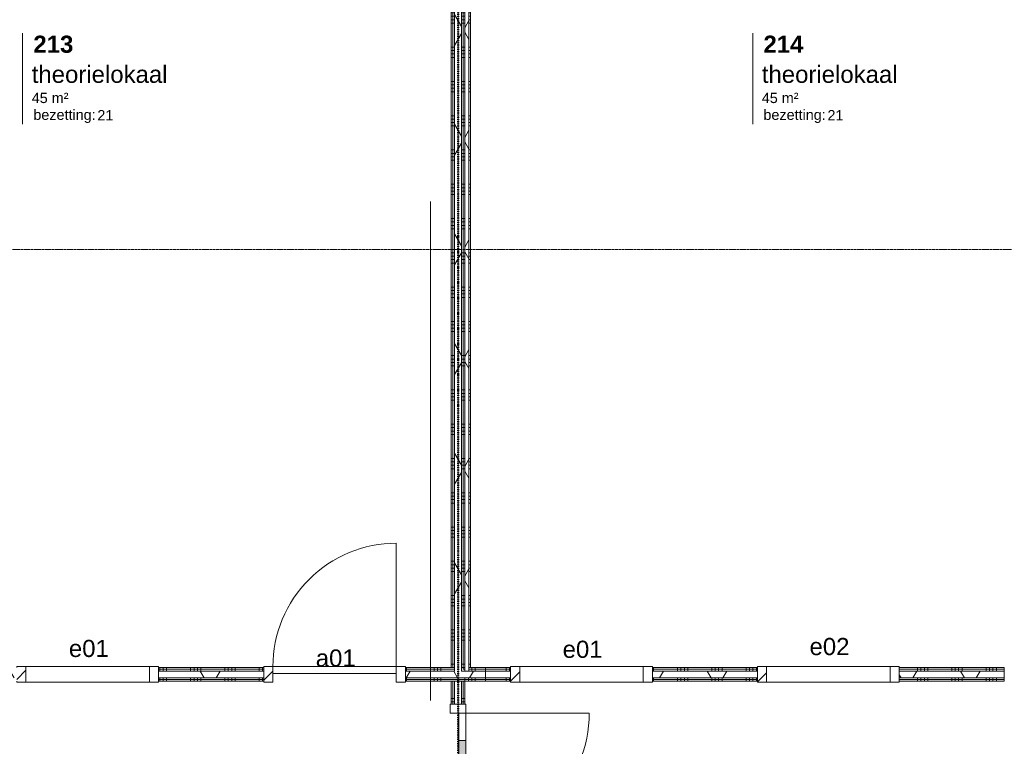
# Model space of a CAD drawing. Header units: millimetres. Extents: x 23523 to 72739, y 19604 to 59318.
# Tile 27 of 44: x 45432 to 52611, y 39576 to 44875. Entities that reach past the tile are written whole.
import ezdxf

# ---------------------------------------------------------------- set-up
doc = ezdxf.new("R2010")
doc.units = ezdxf.units.MM
doc.linetypes.add('Dash dot', pattern=[15.875, 6.35, -4.7625, 0, -4.7625])
doc.linetypes.add('stramien', pattern=[22.225, 12.7, -3.175, 3.175, -3.175])
doc.layers.add('00_Algemeen', color=7, linetype='Continuous', lineweight=9, true_color=0x00a600)
doc.layers.add('22_Metselwerk', color=7, linetype='Continuous', lineweight=18)
doc.layers.add('30_Kozijnen-ramen-deuren', color=7, linetype='Continuous', lineweight=9)
doc.styles.add('Arial', font='arial.ttf', dxfattribs={"height": 125})
doc.styles.add('Arial_3', font='arial.ttf', dxfattribs={"height": 1.5})
doc.styles.add('Arial_4', font='arial.ttf', dxfattribs={"height": 75})
doc.styles.add('Arial_B', font='arialbd.ttf', dxfattribs={"height": 125})
pattern_1 = [(270, (43252.54, 40150), (250, 9e-13), []), (270, (43227.54, 40150), (250, 9e-13), []), (270, (43202.54, 40150), (250, 9e-13), []), (270, (43177.54, 40150), (250, 9e-13), [])]
pattern_2 = [(60, (-5372.46, 0), (-346.4102, 200), []), (120, (-5372.46, 0), (-346.4102, -200), [])]
pattern_3 = [(1e-13, (48577.54, 44175), (-6e-13, 250), []), (1e-13, (48577.54, 44150), (-6e-13, 250), []), (1e-13, (48577.54, 44125), (-6e-13, 250), []), (1e-13, (48577.54, 44100), (-6e-13, 250), [])]
pattern_4 = [(180, (48677.54, 39100), (-3e-14, -250), []), (180, (48677.54, 39125), (-3e-14, -250), []), (180, (48677.54, 39150), (-3e-14, -250), []), (180, (48677.54, 39175), (-3e-14, -250), [])]
pattern_5 = [(270, (54052.54, 40150), (250, 9e-13), []), (270, (54027.54, 40150), (250, 9e-13), []), (270, (54002.54, 40150), (250, 9e-13), []), (270, (53977.54, 40150), (250, 9e-13), [])]

# ---------------------------------------------------------------- blocks, each defined once
blk = doc.blocks.new('32_AEE_VO_FIX_Binnendeuren - D_900x2300_Dicht Paneel lariks-V4-02 tweede verdieping - B')
at = {"layer": '30_Kozijnen-ramen-deuren', "true_color": 0xc0c0c0}
h = blk.add_hatch(dxfattribs=at)
h.set_pattern_fill('FP_35', color=9, style=0, pattern_type=2)
h.set_pattern_definition([(225, (53100, 40100), (106.06602, -106.06602), [])])
h.paths.add_polyline_path([(-517, 57), (-517, -57), (-450, -57), (-450, 57)])
h.paths.add_polyline_path([(450, 57), (450, -57), (517, -57), (517, 57)])
at = {"layer": '30_Kozijnen-ramen-deuren'}
for p, q in [((-517, 57), (-450, 57)), ((-517, 50), (-517, 57)), ((-450, 57), (-450, -57)), ((450, 57), (517, 57)), ((450, -57), (450, 57)), ((517, 57), (517, 50)), ((-517, -57), (-517, -50)), ((-450, -57), (-517, -57)), ((-450, -7), (450, -7)), ((-450, -57), (-450, -7)), ((450, -57), (-450, -57)), ((450, -7), (450, -57)), ((517, -57), (450, -57)), ((517, -50), (517, -57))]:
    blk.add_line(p, q, dxfattribs=at)
blk = doc.blocks.new('32_AEE_VO_FIX_Binnenramen - R_b1034xh2367_Vast lariks-8011794-02 tweede verdieping - B')
at = {"layer": '30_Kozijnen-ramen-deuren', "true_color": 0xc0c0c0}
h = blk.add_hatch(dxfattribs=at)
h.set_pattern_fill('FP_42', color=9, style=0, pattern_type=2)
h.set_pattern_definition([(45, (-51300, -40100), (-106.06602, 106.06602), [])])
h.paths.add_polyline_path([(517, -57), (517, 57), (450, 57), (450, -57)])
h.paths.add_polyline_path([(-450, -57), (-450, 57), (-517, 57), (-517, -57)])
at = {"layer": '30_Kozijnen-ramen-deuren'}
for p, q in [((-450, 57), (-517, 57)), ((-517, 57), (-517, 50)), ((-450, -57), (-450, 57)), ((-450, 57), (450, 57)), ((517, 57), (450, 57)), ((450, 57), (450, -57)), ((517, 50), (517, 57)), ((-517, -50), (-517, -57)), ((-517, -57), (-450, -57)), ((-450, -57), (450, -57)), ((450, -57), (517, -57)), ((517, -57), (517, -50))]:
    blk.add_line(p, q, dxfattribs=at)
blk = doc.blocks.new('32_AEE_VO_FIX_Binnenramen - R_b1034xh2367_Vast lariks-8011795-02 tweede verdieping - B')
at = {"layer": '30_Kozijnen-ramen-deuren', "true_color": 0xc0c0c0}
h = blk.add_hatch(dxfattribs=at)
h.set_pattern_fill('FP_44', color=9, style=0, pattern_type=2)
h.set_pattern_definition([(225, (54900, 40100), (106.06602, -106.06602), [])])
h.paths.add_polyline_path([(-517, 57), (-517, -57), (-450, -57), (-450, 57)])
h.paths.add_polyline_path([(517, 57), (450, 57), (450, -57), (517, -57), (517, 50)])
at = {"layer": '30_Kozijnen-ramen-deuren'}
for p, q in [((-517, 57), (-450, 57)), ((-517, 50), (-517, 57)), ((-450, 57), (-450, -57)), ((-450, 57), (450, 57)), ((450, 57), (517, 57)), ((450, -57), (450, 57)), ((517, 57), (517, 50)), ((-517, -57), (-517, -50)), ((-450, -57), (-517, -57)), ((-450, -57), (450, -57)), ((517, -57), (450, -57)), ((517, -50), (517, -57))]:
    blk.add_line(p, q, dxfattribs=at)
blk = doc.blocks.new('32_AEE_VO_FIX_Binnenramen - R_b1034xh2367_Vast lariks dicht-V6-02 tweede verdieping - B')
at = {"layer": '30_Kozijnen-ramen-deuren', "true_color": 0xc0c0c0}
h = blk.add_hatch(dxfattribs=at)
h.set_pattern_fill('FP_45', color=9, style=0, pattern_type=2)
h.set_pattern_definition([(225, (56700, 40100), (106.06602, -106.06602), [])])
h.paths.add_polyline_path([(-517, 57), (-517, -57), (-450, -57), (-450, 57)])
h.paths.add_polyline_path([(517, 57), (450, 57), (450, -57), (517, -57), (517, 50)])
at = {"layer": '30_Kozijnen-ramen-deuren'}
for p, q in [((-517, 57), (-450, 57)), ((-517, 50), (-517, 57)), ((-450, 57), (-450, -57)), ((-450, 57), (450, 57)), ((450, 57), (517, 57)), ((450, -57), (450, 57)), ((517, 57), (517, 50)), ((-517, -57), (-517, -50)), ((-450, -57), (-517, -57)), ((-450, -57), (450, -57)), ((517, -57), (450, -57)), ((517, -50), (517, -57))]:
    blk.add_line(p, q, dxfattribs=at)
blk = doc.blocks.new('32_AEE_VO_FIX_Binnendeuren - DD_1800x2300_glasdeuren meranti bw-8429328-02 tweede verdieping - B')
at = {"layer": '30_Kozijnen-ramen-deuren', "true_color": 0xc0c0c0}
h = blk.add_hatch(dxfattribs=at)
h.set_pattern_fill('FP_73', color=9, style=0, pattern_type=2)
h.set_pattern_definition([(135, (38917, -54000), (-106.06602, -106.06602), [])])
h.paths.add_polyline_path([(967, 57), (900, 57), (900, -57), (967, -57)])
h.paths.add_polyline_path([(-900, -57), (-900, 57), (-967, 57), (-967, -57)])
at = {"layer": '30_Kozijnen-ramen-deuren', "true_color": 0xbfbfbf}
for points in [[(-200, 57), (-700, 57), (-700, 7), (-200, 7)], [(700, 7), (700, 57), (200, 57), (200, 7)]]:
    blk.add_hatch(color=9, dxfattribs=at).paths.add_polyline_path(points)
at = {"layer": '30_Kozijnen-ramen-deuren'}
for p, q in [((-900, 57), (-967, 57)), ((-967, 57), (-967, 50)), ((-700, 57), (-900, 57)), ((-900, 57), (-900, 7)), ((-900, -57), (-900, 57)), ((-900, 7), (-700, 7)), ((-200, 57), (-700, 57)), ((-700, 7), (-700, 57)), ((-700, 7), (-200, 7)), ((0, 57), (-200, 57)), ((-200, 57), (-200, 7)), ((-200, 7), (0, 7)), ((0, 57), (200, 57)), ((0, 7), (0, 57)), ((0, 7), (0, 57)), ((200, 7), (0, 7)), ((200, 57), (700, 57)), ((200, 57), (200, 7)), ((700, 7), (200, 7)), ((700, 57), (900, 57)), ((700, 7), (700, 57)), ((900, 7), (700, 7)), ((900, 57), (900, 7)), ((900, 57), (900, -57)), ((967, 57), (900, 57)), ((-967, -50), (-967, -57)), ((-967, -57), (-900, -57)), ((900, -57), (967, -57))]:
    blk.add_line(p, q, dxfattribs=at)
blk = doc.blocks.new('30_AEE_VO_draairichting - 30_AEE_VO_draairichting-8193140-02 tweede verdieping - B')
at = {"layer": '30_Kozijnen-ramen-deuren'}
blk.add_line((-450, 900), (-450, 0), dxfattribs=at)
blk.add_arc((-450, 0), 900, 360, 90, dxfattribs=at)
blk = doc.blocks.new('30_AEE_VO_draairichting - 30_AEE_VO_draairichting-8193168-02 tweede verdieping - B')
at = {"layer": '30_Kozijnen-ramen-deuren'}
blk.add_line((-450, -900), (-450, 0), dxfattribs=at)
blk.add_arc((-450, 0), 900, 270, 0, dxfattribs=at)
blk = doc.blocks.new('00_AEE_tag_ruimte_groot_2192_zonder PVE - Naam nummer oppervlak bezettingsgraad-5019603-02 tweede verdieping - B')
at = {"layer": '00_Algemeen', "color": 7}
for p, q in [((-8.06, 7.73), (-8.06, 3.23)), ((-8.06, 3.23), (-8.06, 0.65)), ((-8.06, 0.65), (-8.06, -2.44)), ((-8.06, -2.44), (-8.06, -5.54))]:
    blk.add_line(p, q, dxfattribs=at)
at = {"layer": '00_Algemeen', "color": 8, "true_color": 0x808080, "insert": (-6.49, -3.42), "char_height": 1.5, "width": 10.8228, "attachment_point": 1, "style": 'Arial_3'}
blk.add_mtext('bezetting:', dxfattribs=at)

msp = doc.modelspace()

# ---------------------------------------------------------------- hatches: boundary and pattern name
at = {"layer": '22_Metselwerk', "lineweight": 9}
h = msp.add_hatch(dxfattribs=at)
h.set_pattern_fill('FP_21', color=256, angle=90, style=0, pattern_type=2)
h.set_pattern_definition(pattern_3)
h.paths.add_polyline_path([(48590, 40150), (48590, 48400), (48577.5, 48400), (48577.5, 40150)])
h = msp.add_hatch(dxfattribs=at)
h.set_pattern_fill('FP_21', color=256, angle=90, style=0, pattern_type=2)
h.set_pattern_definition(pattern_3)
h.paths.add_polyline_path([(48590, 40150), (48602.5, 40150), (48602.5, 48400), (48590, 48400), (48590, 40303)])
h = msp.add_hatch(dxfattribs=at)
h.set_pattern_fill('FP_11', color=256, angle=60, style=0, pattern_type=2)
h.set_pattern_definition(pattern_2)
h.paths.add_polyline_path([(48652.5, 40125), (48652.5, 48400), (48602.5, 48400), (48602.5, 40125)])
h = msp.add_hatch(dxfattribs=at)
h.set_pattern_fill('FP_21', color=256, angle=90, style=0, pattern_type=2)
h.set_pattern_definition(pattern_3)
h.paths.add_polyline_path([(48665, 40137.5), (48665, 48400), (48652.5, 48400), (48652.5, 40137.5)])
h = msp.add_hatch(dxfattribs=at)
h.set_pattern_fill('FP_21', color=256, angle=90, style=0, pattern_type=2)
h.set_pattern_definition(pattern_3)
h.paths.add_polyline_path([(48665, 40150), (48677.5, 40150), (48677.5, 48400), (48665, 48400), (48665, 40303)])
h = msp.add_hatch(dxfattribs=at)
h.set_pattern_fill('FP_11', color=256, angle=60, style=0, pattern_type=2)
h.set_pattern_definition(pattern_2)
h.paths.add_polyline_path([(48707.5, 40125), (48707.5, 48400), (48677.5, 48400), (48677.5, 40125), (48697.5, 40125)])
h = msp.add_hatch(dxfattribs=at)
h.set_pattern_fill('FP_133', color=256, angle=90, style=0, pattern_type=2)
h.set_pattern_definition([(1e-13, (48677.54, 44175), (-6e-13, 250), []), (1e-13, (48677.54, 44150), (-6e-13, 250), []), (1e-13, (48677.54, 44125), (-6e-13, 250), []), (1e-13, (48677.54, 44100), (-6e-13, 250), [])])
h.paths.add_polyline_path([(48707.5, 40150), (48717.5, 40150), (48717.5, 48400), (48707.5, 48400), (48707.5, 40303)])
h = msp.add_hatch(dxfattribs=at)
h.set_pattern_fill('FP_12', color=256, angle=-270, style=0, pattern_type=2)
h.set_pattern_definition(pattern_1)
h.paths.add_polyline_path([(48707.5, 40125), (48827.5, 40125), (48827.5, 40137.5), (48707.5, 40137.5)])
h.paths.add_polyline_path([(48532, 40125), (48602.5, 40125), (48602.5, 40137.5), (48244.5, 40137.5), (48244.5, 40125)])
h.paths.add_polyline_path([(46444.5, 40125), (47210.5, 40125), (47210.5, 40137.5), (46444.5, 40137.5)])
h.paths.add_polyline_path([(48652.5, 40125), (48677.5, 40125), (48677.5, 40137.5), (48652.5, 40137.5)])
h.paths.add_polyline_path([(45410.5, 40125), (45410.5, 40137.5), (44644.5, 40137.5), (44644.5, 40125)])
h.paths.add_polyline_path([(43307.5, 40125), (43610.5, 40125), (43610.5, 40137.5), (43307.5, 40137.5)])
h.paths.add_polyline_path([(43252.5, 40125), (43277.5, 40125), (43277.5, 40137.5), (43252.5, 40137.5)])
h.paths.add_polyline_path([(43202.5, 40125), (43202.5, 40137.5), (42844.5, 40137.5), (42844.5, 40125)])
h.paths.add_polyline_path([(40010.5, 40125), (40010.5, 40137.5), (39244.5, 40137.5), (39244.5, 40125), (39265, 40125)])
h.paths.add_polyline_path([(41810.5, 40125), (41810.5, 40137.5), (41044.5, 40137.5), (41044.5, 40125)])
h.paths.add_polyline_path([(37877.5, 40125), (37877.5, 40137.5), (37865, 40137.5), (37865, 40125)])
h.paths.add_polyline_path([(37941.2, 40125), (38210.5, 40125), (38210.5, 40137.5), (37907.5, 40137.5), (37907.5, 40125)])
h = msp.add_hatch(dxfattribs=at)
h.set_pattern_fill('FP_12', color=256, angle=-270, style=0, pattern_type=2)
h.set_pattern_definition(pattern_1)
h.paths.add_polyline_path([(48707.5, 40137.5), (48827.5, 40137.5), (48827.5, 40150), (48707.5, 40150)])
h.paths.add_polyline_path([(48532, 40137.5), (48602.5, 40137.5), (48602.5, 40150), (48244.5, 40150), (48244.5, 40137.5)])
h.paths.add_polyline_path([(48677.5, 40137.5), (48677.5, 40150), (48665, 40150), (48665, 40137.5)])
h.paths.add_polyline_path([(46444.5, 40137.5), (47210.5, 40137.5), (47210.5, 40150), (46444.5, 40150)])
h.paths.add_polyline_path([(44644.5, 40137.5), (45410.5, 40137.5), (45410.5, 40150), (44644.5, 40150)])
h.paths.add_polyline_path([(41810.5, 40137.5), (41810.5, 40150), (41044.5, 40150), (41044.5, 40137.5)])
h.paths.add_polyline_path([(43610.5, 40137.5), (43610.5, 40150), (43307.5, 40150), (43307.5, 40137.5)])
h.paths.add_polyline_path([(42844.5, 40137.5), (43202.5, 40137.5), (43202.5, 40150), (42844.5, 40150)])
h.paths.add_polyline_path([(43277.5, 40137.5), (43277.5, 40150), (43265, 40150), (43265, 40137.5)])
h.paths.add_polyline_path([(39244.5, 40137.5), (40010.5, 40137.5), (40010.5, 40150), (39244.5, 40150)])
h.paths.add_polyline_path([(37941.2, 40137.5), (38210.5, 40137.5), (38210.5, 40150), (37907.5, 40150), (37907.5, 40137.5)])
h = msp.add_hatch(dxfattribs=at)
h.set_pattern_fill('FP_98', color=256, angle=-270, style=0, pattern_type=2)
h.set_pattern_definition(pattern_5)
h.paths.add_polyline_path([(59477.5, 40137.5), (59477.5, 40150), (59465, 40150), (59465, 40137.5)])
h.paths.add_polyline_path([(59044.5, 40137.5), (59402.5, 40137.5), (59402.5, 40150), (59044.5, 40150)])
h.paths.add_polyline_path([(57799, 40137.5), (58010.5, 40137.5), (58010.5, 40150), (57244.5, 40150), (57244.5, 40137.5)])
h.paths.add_polyline_path([(56210.5, 40137.5), (56210.5, 40150), (55444.5, 40150), (55444.5, 40137.5)])
h.paths.add_polyline_path([(53644.5, 40137.5), (54002.5, 40137.5), (54002.5, 40150), (53644.5, 40150)])
h.paths.add_polyline_path([(54158.4, 40137.5), (54410.5, 40137.5), (54410.5, 40150), (54107.5, 40150), (54107.5, 40137.5)])
h.paths.add_polyline_path([(54077.5, 40137.5), (54077.5, 40150), (54065, 40150), (54065, 40137.5)])
h.paths.add_polyline_path([(52503.6, 40137.5), (52610.5, 40137.5), (52610.5, 40150), (51844.5, 40150), (51844.5, 40137.5)])
h.paths.add_polyline_path([(50044.5, 40137.5), (50810.5, 40137.5), (50810.5, 40150), (50044.5, 40150)])
h.paths.add_polyline_path([(48863, 40137.5), (49010.5, 40137.5), (49010.5, 40150), (48827.5, 40150), (48827.5, 40137.5)])
h = msp.add_hatch(dxfattribs=at)
h.set_pattern_fill('FP_98', color=256, angle=-270, style=0, pattern_type=2)
h.set_pattern_definition(pattern_5)
h.paths.add_polyline_path([(59044.5, 40125), (59402.5, 40125), (59402.5, 40137.5), (59044.5, 40137.5)])
h.paths.add_polyline_path([(59465, 40125), (59465, 40137.5), (59452.5, 40137.5), (59452.5, 40125), (59453.8, 40125)])
h.paths.add_polyline_path([(58010.5, 40125), (58010.5, 40137.5), (57244.5, 40137.5), (57244.5, 40125), (57799, 40125)])
h.paths.add_polyline_path([(56210.5, 40125), (56210.5, 40137.5), (55444.5, 40137.5), (55444.5, 40125)])
h.paths.add_polyline_path([(53644.5, 40125), (54002.5, 40125), (54002.5, 40137.5), (53644.5, 40137.5)])
h.paths.add_polyline_path([(52503.6, 40125), (52610.5, 40125), (52610.5, 40137.5), (51844.5, 40137.5), (51844.5, 40125)])
h.paths.add_polyline_path([(54052.5, 40125), (54077.5, 40125), (54077.5, 40137.5), (54052.5, 40137.5)])
h.paths.add_polyline_path([(54107.5, 40125), (54410.5, 40125), (54410.5, 40137.5), (54107.5, 40137.5)])
h.paths.add_polyline_path([(50810.5, 40125), (50810.5, 40137.5), (50044.5, 40137.5), (50044.5, 40125)])
h.paths.add_polyline_path([(49010.5, 40125), (49010.5, 40137.5), (48827.5, 40137.5), (48827.5, 40125), (48863, 40125)])
h = msp.add_hatch(dxfattribs=at)
h.set_pattern_fill('FP_11', color=256, angle=60, style=0, pattern_type=2)
h.set_pattern_definition(pattern_2)
h.paths.add_polyline_path([(48244.5, 40075), (48827.5, 40075), (48827.5, 40125), (48244.5, 40125)])
h.paths.add_polyline_path([(47208.1, 40075), (47210.5, 40075), (47210.5, 40125), (46444.5, 40125), (46444.5, 40075)])
h.paths.add_polyline_path([(43610.5, 40075), (43610.5, 40125), (42844.5, 40125), (42844.5, 40075), (43236.6, 40075)])
h.paths.add_polyline_path([(45410.5, 40075), (45410.5, 40125), (44644.5, 40125), (44644.5, 40075)])
h.paths.add_polyline_path([(38210.5, 40075), (38210.5, 40125), (37852.5, 40125), (37852.5, 40075), (37941.2, 40075)])
h.paths.add_polyline_path([(41044.5, 40075), (41810.5, 40075), (41810.5, 40125), (41044.5, 40125)])
h.paths.add_polyline_path([(39265, 40075), (40010.5, 40075), (40010.5, 40125), (39244.5, 40125), (39244.5, 40075)])
h = msp.add_hatch(dxfattribs=at)
h.set_pattern_fill('FP_12', color=256, angle=-270, style=0, pattern_type=2)
h.set_pattern_definition(pattern_1)
h.paths.add_polyline_path([(43610.5, 40062.5), (43610.5, 40075), (42844.5, 40075), (42844.5, 40062.5), (43236.6, 40062.5)])
h.paths.add_polyline_path([(44644.5, 40062.5), (45410.5, 40062.5), (45410.5, 40075), (44644.5, 40075)])
h.paths.add_polyline_path([(48697.5, 40062.5), (48827.5, 40062.5), (48827.5, 40075), (48244.5, 40075), (48244.5, 40062.5), (48532, 40062.5)])
h.paths.add_polyline_path([(46444.5, 40062.5), (47210.5, 40062.5), (47210.5, 40075), (46444.5, 40075)])
h.paths.add_polyline_path([(39244.5, 40062.5), (40010.5, 40062.5), (40010.5, 40075), (39244.5, 40075)])
h.paths.add_polyline_path([(41044.5, 40062.5), (41810.5, 40062.5), (41810.5, 40075), (41044.5, 40075)])
h.paths.add_polyline_path([(38210.5, 40062.5), (38210.5, 40075), (37852.5, 40075), (37852.5, 40062.5), (37941.2, 40062.5)])
h = msp.add_hatch(dxfattribs=at)
h.set_pattern_fill('FP_12', color=256, angle=-270, style=0, pattern_type=2)
h.set_pattern_definition(pattern_1)
h.paths.add_polyline_path([(48697.5, 40050), (48827.5, 40050), (48827.5, 40062.5), (48244.5, 40062.5), (48244.5, 40050), (48532, 40050)])
h.paths.add_polyline_path([(45410.5, 40050), (45410.5, 40062.5), (44644.5, 40062.5), (44644.5, 40050)])
h.paths.add_polyline_path([(47210.5, 40050), (47210.5, 40062.5), (46444.5, 40062.5), (46444.5, 40050), (47208.1, 40050)])
h.paths.add_polyline_path([(43610.5, 40050), (43610.5, 40062.5), (42844.5, 40062.5), (42844.5, 40050), (43236.6, 40050)])
h.paths.add_polyline_path([(40010.5, 40050), (40010.5, 40062.5), (39244.5, 40062.5), (39244.5, 40050), (39265, 40050)])
h.paths.add_polyline_path([(41810.5, 40050), (41810.5, 40062.5), (41044.5, 40062.5), (41044.5, 40050)])
h.paths.add_polyline_path([(37865, 40050), (38210.5, 40050), (38210.5, 40062.5), (37865, 40062.5)])
h = msp.add_hatch(dxfattribs=at)
h.set_pattern_fill('FP_11', color=256, angle=60, style=0, pattern_type=2)
h.set_pattern_definition(pattern_2)
h.paths.add_polyline_path([(59402.5, 40075), (59452.5, 40075), (59452.5, 40125), (59044.5, 40125), (59044.5, 40075), (59122.8, 40075)])
h.paths.add_polyline_path([(58010.5, 40075), (58010.5, 40125), (57244.5, 40125), (57244.5, 40075), (57799, 40075)])
h.paths.add_polyline_path([(54410.5, 40075), (54410.5, 40125), (53644.5, 40125), (53644.5, 40075), (54158.4, 40075)])
h.paths.add_polyline_path([(55444.5, 40075), (56210.5, 40075), (56210.5, 40125), (55444.5, 40125)])
h.paths.add_polyline_path([(52503.6, 40075), (52610.5, 40075), (52610.5, 40125), (51844.5, 40125), (51844.5, 40075)])
h.paths.add_polyline_path([(50810.5, 40075), (50810.5, 40125), (50044.5, 40125), (50044.5, 40075)])
h.paths.add_polyline_path([(49010.5, 40075), (49010.5, 40125), (48827.5, 40125), (48827.5, 40075), (48863, 40075)])
h = msp.add_hatch(dxfattribs=at)
h.set_pattern_fill('FP_98', color=256, angle=-270, style=0, pattern_type=2)
h.set_pattern_definition(pattern_5)
h.paths.add_polyline_path([(59390, 40062.5), (59402.5, 40062.5), (59402.5, 40075), (59044.5, 40075), (59044.5, 40062.5), (59122.8, 40062.5)])
h.paths.add_polyline_path([(54410.5, 40062.5), (54410.5, 40075), (53644.5, 40075), (53644.5, 40062.5), (54158.4, 40062.5)])
h.paths.add_polyline_path([(56210.5, 40062.5), (56210.5, 40075), (55444.5, 40075), (55444.5, 40062.5)])
h.paths.add_polyline_path([(57799, 40062.5), (58010.5, 40062.5), (58010.5, 40075), (57244.5, 40075), (57244.5, 40062.5)])
h.paths.add_polyline_path([(52503.6, 40062.5), (52610.5, 40062.5), (52610.5, 40075), (51844.5, 40075), (51844.5, 40062.5)])
h.paths.add_polyline_path([(50044.5, 40062.5), (50810.5, 40062.5), (50810.5, 40075), (50044.5, 40075)])
h.paths.add_polyline_path([(49010.5, 40062.5), (49010.5, 40075), (48827.5, 40075), (48827.5, 40062.5), (48863, 40062.5)])
h = msp.add_hatch(dxfattribs=at)
h.set_pattern_fill('FP_98', color=256, angle=-270, style=0, pattern_type=2)
h.set_pattern_definition(pattern_5)
h.paths.add_polyline_path([(59377.5, 40050), (59390, 40050), (59390, 40062.5), (59044.5, 40062.5), (59044.5, 40050), (59122.8, 40050)])
h.paths.add_polyline_path([(56210.5, 40050), (56210.5, 40062.5), (55444.5, 40062.5), (55444.5, 40050)])
h.paths.add_polyline_path([(57244.5, 40050), (58010.5, 40050), (58010.5, 40062.5), (57244.5, 40062.5)])
h.paths.add_polyline_path([(54158.4, 40050), (54410.5, 40050), (54410.5, 40062.5), (53644.5, 40062.5), (53644.5, 40050), (53827.4, 40050)])
h.paths.add_polyline_path([(52610.5, 40050), (52610.5, 40062.5), (51844.5, 40062.5), (51844.5, 40050), (52503.6, 40050)])
h.paths.add_polyline_path([(50810.5, 40050), (50810.5, 40062.5), (50044.5, 40062.5), (50044.5, 40050)])
h.paths.add_polyline_path([(49010.5, 40050), (49010.5, 40062.5), (48827.5, 40062.5), (48827.5, 40050), (48863, 40050)])
h = msp.add_hatch(dxfattribs=at)
h.set_pattern_fill('FP_72', color=256, angle=90, style=0, pattern_type=2)
h.set_pattern_definition(pattern_4)
h.paths.add_polyline_path([(48590, 39884), (48590, 40050), (48577.5, 40050), (48577.5, 39884)])
h = msp.add_hatch(dxfattribs=at)
h.set_pattern_fill('FP_72', color=256, angle=90, style=0, pattern_type=2)
h.set_pattern_definition(pattern_4)
h.paths.add_polyline_path([(48602.5, 39884), (48602.5, 40050), (48590, 40050), (48590, 39884)])
h = msp.add_hatch(dxfattribs=at)
h.set_pattern_fill('FP_72', color=256, angle=90, style=0, pattern_type=2)
h.set_pattern_definition(pattern_4)
h.paths.add_polyline_path([(48665, 39884), (48665, 40050), (48652.5, 40050), (48652.5, 39884)])
h = msp.add_hatch(dxfattribs=at)
h.set_pattern_fill('FP_72', color=256, angle=90, style=0, pattern_type=2)
h.set_pattern_definition(pattern_4)
h.paths.add_polyline_path([(48677.5, 39884), (48677.5, 40050), (48665, 40050), (48665, 39884)])

# ---------------------------------------------------------------- linework, layer by layer
at = {"layer": '00_Algemeen', "color": 150, "linetype": 'stramien', "true_color": 0x0080ff}
for p, q in [((48627.5, 20667.9), (48627.5, 59018.3)), ((72439, 43200), (23823.4, 43200))]:
    msp.add_line(p, q, dxfattribs=at)
at = {"layer": '00_Algemeen', "color": 96, "linetype": 'Dash dot', "lineweight": 50, "true_color": 0x008000}
msp.add_line((48627.5, 48400), (48627.5, 37825), dxfattribs=at)
at = {"layer": '00_Algemeen', "color": 9, "true_color": 0xc0c0c0}
msp.add_line((48427.5, 43550), (48427.5, 39910), dxfattribs=at)
at = {"layer": '22_Metselwerk', "lineweight": 9}
for p, q in [((48577.5, 48400), (48577.5, 40150)), ((48590, 48400), (48590, 40150)), ((48665, 48400), (48665, 40137.5)), ((48677.5, 48400), (48677.5, 40125)), ((48707.5, 48400), (48707.5, 40125)), ((48717.5, 40150), (48717.5, 48400)), ((47210.5, 40150), (46444.5, 40150)), ((46444.5, 40150), (46444.5, 40125)), ((47210.5, 40137.5), (46444.5, 40137.5)), ((47210.5, 40125), (47210.5, 40150)), ((48577.5, 40150), (48244.5, 40150)), ((48244.5, 40150), (48244.5, 40125)), ((48602.5, 40137.5), (48244.5, 40137.5)), ((48590, 40150), (48602.5, 40150)), ((48677.5, 40137.5), (48665, 40137.5)), ((49010.5, 40150), (48707.5, 40150)), ((49010.5, 40137.5), (48707.5, 40137.5)), ((48827.5, 40125), (48827.5, 40150)), ((49010.5, 40125), (49010.5, 40150)), ((50810.5, 40150), (50044.5, 40150)), ((50044.5, 40150), (50044.5, 40125)), ((50810.5, 40137.5), (50044.5, 40137.5)), ((50810.5, 40125), (50810.5, 40150)), ((52610.5, 40150), (51844.5, 40150)), ((51844.5, 40150), (51844.5, 40125)), ((52610.5, 40137.5), (51844.5, 40137.5)), ((52610.5, 40125), (52610.5, 40150)), ((46444.5, 40075), (46444.5, 40050)), ((47210.5, 40062.5), (46444.5, 40062.5)), ((47210.5, 40050), (47210.5, 40075)), ((48244.5, 40075), (48244.5, 40050)), ((49010.5, 40062.5), (48244.5, 40062.5)), ((48827.5, 40050), (48827.5, 40075)), ((49010.5, 40050), (49010.5, 40075)), ((50044.5, 40075), (50044.5, 40050)), ((50810.5, 40062.5), (50044.5, 40062.5)), ((50810.5, 40050), (50810.5, 40075)), ((51844.5, 40075), (51844.5, 40050)), ((52610.5, 40062.5), (51844.5, 40062.5)), ((52610.5, 40050), (52610.5, 40075)), ((46444.5, 40050), (47210.5, 40050)), ((48244.5, 40050), (49010.5, 40050)), ((48577.5, 40050), (48577.5, 39884)), ((48590, 40050), (48590, 39884)), ((48665, 40050), (48665, 39884)), ((48677.5, 39884), (48677.5, 40050)), ((50044.5, 40050), (50810.5, 40050)), ((51844.5, 40050), (52610.5, 40050)), ((48577.5, 39884), (48602.5, 39884)), ((48652.5, 39884), (48677.5, 39884))]:
    msp.add_line(p, q, dxfattribs=at)
at = {"layer": '22_Metselwerk'}
for p, q in [((48602.5, 48400), (48602.5, 40125)), ((48652.5, 48400), (48652.5, 40125)), ((46444.5, 40125), (46444.5, 40075)), ((47210.5, 40125), (46444.5, 40125)), ((47210.5, 40075), (46444.5, 40075)), ((47210.5, 40075), (47210.5, 40125)), ((48244.5, 40125), (48244.5, 40075)), ((48602.5, 40125), (48244.5, 40125)), ((49010.5, 40075), (48244.5, 40075)), ((49010.5, 40125), (48652.5, 40125)), ((48827.5, 40075), (48827.5, 40125)), ((49010.5, 40075), (49010.5, 40125)), ((50044.5, 40125), (50044.5, 40075)), ((50810.5, 40125), (50044.5, 40125)), ((50810.5, 40075), (50044.5, 40075)), ((50810.5, 40075), (50810.5, 40125)), ((51844.5, 40125), (51844.5, 40075)), ((52610.5, 40125), (51844.5, 40125)), ((52610.5, 40075), (51844.5, 40075)), ((52610.5, 40075), (52610.5, 40125)), ((48652.5, 40050), (48602.5, 40050)), ((48602.5, 40050), (48602.5, 39884)), ((48652.5, 40050), (48652.5, 39884)), ((48602.5, 39884), (48652.5, 39884))]:
    msp.add_line(p, q, dxfattribs=at)

# ---------------------------------------------------------------- block references
at = {"layer": '00_Algemeen', "color": 8, "true_color": 0x808080, "xscale": 49.99999999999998, "yscale": 49.99999999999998, "zscale": 49.99999999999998}
for p in [(45855.7, 44390.7), (51178.8, 44390.7)]:
    msp.add_blockref('00_AEE_tag_ruimte_groot_2192_zonder PVE - Naam nummer oppervlak bezettingsgraad-5019603-02 tweede verdieping - B', p, dxfattribs=at)
at = {"layer": '30_Kozijnen-ramen-deuren'}
for name, p, rotation in [('30_AEE_VO_draairichting - 30_AEE_VO_draairichting-8193168-02 tweede verdieping - B', (47727.5, 40157), 180), ('32_AEE_VO_FIX_Binnendeuren - D_900x2300_Dicht Paneel lariks-V4-02 tweede verdieping - B', (47727.5, 40100), 180), ('32_AEE_VO_FIX_Binnenramen - R_b1034xh2367_Vast lariks-8011795-02 tweede verdieping - B', (49527.5, 40100), 180), ('32_AEE_VO_FIX_Binnenramen - R_b1034xh2367_Vast lariks dicht-V6-02 tweede verdieping - B', (51327.5, 40100), 180), ('32_AEE_VO_FIX_Binnendeuren - DD_1800x2300_glasdeuren meranti bw-8429328-02 tweede verdieping - B', (48627.5, 38917), 270), ('30_AEE_VO_draairichting - 30_AEE_VO_draairichting-8193140-02 tweede verdieping - B', (48684.5, 39367), 270)]:
    msp.add_blockref(name, p, dxfattribs=dict(at, rotation=rotation))
msp.add_blockref('32_AEE_VO_FIX_Binnenramen - R_b1034xh2367_Vast lariks-8011794-02 tweede verdieping - B', (45927.5, 40100), dxfattribs=at)

# ---------------------------------------------------------------- texts
at = {"layer": '00_Algemeen', "color": 7, "char_height": 125, "attachment_point": 1}
for s, insert, width, style in [('213', (45531.4, 44759.2), 348.734, 'Arial_B'), ('214', (50854.5, 44759.2), 348.734, 'Arial_B'), ('theorielokaal', (45519.4, 44539.7), 1182.489, 'Arial'), ('theorielokaal', (50842.5, 44539.7), 1182.489, 'Arial'), ('a01', (47590.3, 40282.1), 348.734, 'Arial')]:
    msp.add_mtext(s, dxfattribs=dict(at, insert=insert, width=width, style=style))
at = {"layer": '00_Algemeen', "color": 8, "true_color": 0x808080, "char_height": 75, "attachment_point": 1, "style": 'Arial_4'}
for s, insert, width in [('45 m²', (45519.4, 44342.3), 332.7), ('45 m²', (50842.5, 44342.3), 332.7), ('21', (45997.9, 44216), 144.304), ('21', (51321.1, 44216), 144.304)]:
    msp.add_mtext(s, dxfattribs=dict(at, insert=insert, width=width))
at = {"layer": '30_Kozijnen-ramen-deuren', "char_height": 125, "width": 348.734, "attachment_point": 1, "style": 'Arial'}
for s, insert in [('e01', (45790.3, 40352.1)), ('e01', (49390.3, 40346.1)), ('e02', (51190.3, 40366.1))]:
    msp.add_mtext(s, dxfattribs=dict(at, insert=insert))

doc.saveas('drawing.dxf')
